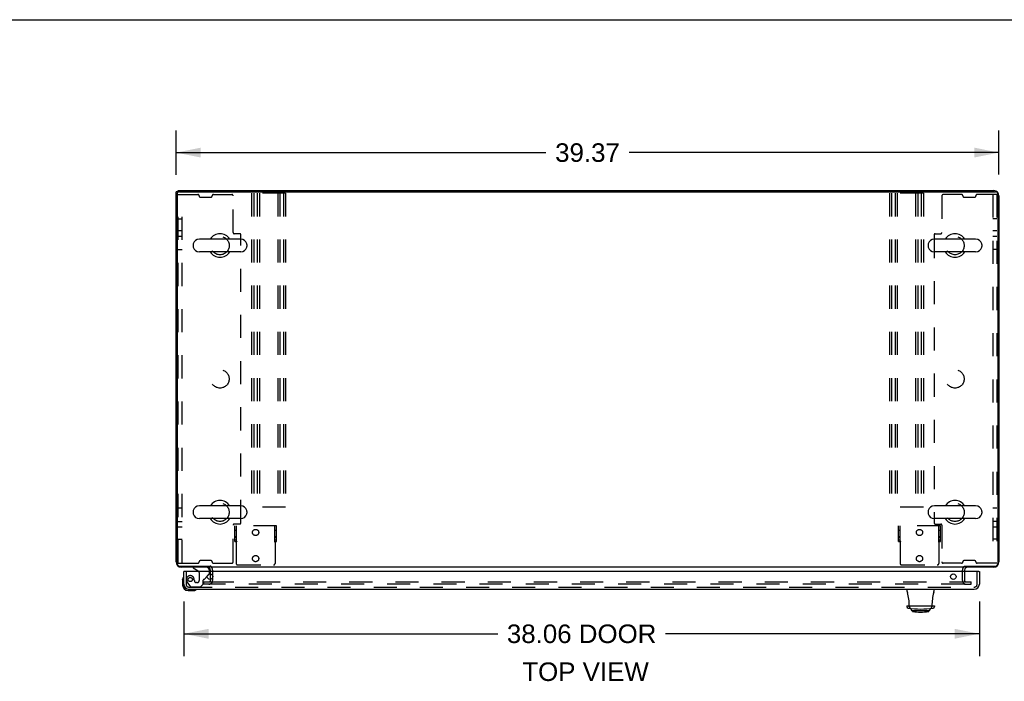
# Model space of a CAD drawing. Header units: inches. Extents: x 0 to 201, y 0 to 130.
# Tile 27 of 36: x 56 to 104, y 98 to 130. Entities that reach past the tile are written whole.
import ezdxf

# ---------------------------------------------------------------- set-up
doc = ezdxf.new("R2010")
doc.units = ezdxf.units.IN
doc.header["$LTSCALE"] = 11.043285
doc.header["$MEASUREMENT"] = 0
doc.linetypes.add('HIDDEN', pattern=[0.2, 0.1, -0.1])
doc.layers.get('0').update_dxf_attribs({"linetype": 'CONTINUOUS'})
for name, color, linetype in [('DEFAULT_2', 8, 'HIDDEN'), ('DIMENSIONS', 7, 'CONTINUOUS'), ('DOOR_ASSEMBLY', 7, 'CONTINUOUS')]:
    doc.layers.add(name, color=color, linetype=linetype)
doc.styles.get("Standard").update_dxf_attribs({"font": 'arial.ttf'})
doc.dimstyles.new('DIMSTYLE_1', dxfattribs={"dimtxt": 0.885825, "dimasz": 1.1811, "dimexe": 0.09, "dimexo": 0.07, "dimgap": 0.0375, "dimtad": 0, "dimtih": 1, "dimtoh": 1, "dimzin": 4, "dimdsep": 46, "dimtxsty": 'Standard', "dimblk": '_FILLED', "dimblk1": '_FILLED', "dimblk2": '_FILLED', "dimcen": 0.09, "dimazin": 1, "dimtfac": 1, "dimtdec": 3, "dimtofl": 0, "dimtmove": 0, "dimatfit": 3, "dimldrblk": '_FILLED', "dimfxl": 0, "dimtolj": 1, "dimtzin": 4, "dimarcsym": 0})

# ---------------------------------------------------------------- blocks, each defined once
blk = doc.blocks.new('_FILLED')
at = {"color": 0, "linetype": 'ByBlock'}
blk.add_solid([(0, 0), (-1, 0.2), (-1, -0.2)], dxfattribs=at)
blk = doc.blocks.new('*D1')
at = {"layer": 'DIMENSIONS', "color": 2, "linetype": 'Continuous'}
for p, q in [((63.903, 122.509), (63.903, 124.631)), ((103.273, 122.524), (103.273, 124.631)), ((63.903, 123.568), (81.598, 123.568)), ((103.273, 123.568), (85.579, 123.568))]:
    blk.add_line(p, q, dxfattribs=at)
at = {"layer": 'DIMENSIONS', "color": 2, "linetype": 'Continuous', "xscale": 1.1811, "yscale": 1.1811, "zscale": 1.1811, "rotation": 180}
blk.add_blockref('_FILLED', (63.903, 123.568), dxfattribs=at)
at = {"layer": 'DIMENSIONS', "color": 2, "linetype": 'Continuous', "xscale": 1.1811, "yscale": 1.1811, "zscale": 1.1811}
blk.add_blockref('_FILLED', (103.273, 123.568), dxfattribs=at)
at = {"layer": 'DIMENSIONS', "color": 2, "linetype": 'Continuous', "insert": (83.588, 124.011), "char_height": 0.8858, "width": 3.09545, "attachment_point": 2, "line_spacing_factor": 0.9}
blk.add_mtext('39.37', dxfattribs=at)
blk = doc.blocks.new('*D17')
at = {"layer": 'DIMENSIONS', "color": 2, "linetype": 'Continuous'}
for p, q in [((64.278, 102.111), (64.278, 99.501)), ((102.336, 102.111), (102.336, 99.501)), ((64.278, 100.564), (79.291, 100.564)), ((102.336, 100.564), (87.323, 100.564))]:
    blk.add_line(p, q, dxfattribs=at)
at = {"layer": 'DIMENSIONS', "color": 2, "linetype": 'Continuous', "xscale": 1.1811, "yscale": 1.1811, "zscale": 1.1811, "rotation": 180}
blk.add_blockref('_FILLED', (64.278, 100.564), dxfattribs=at)
at = {"layer": 'DIMENSIONS', "color": 2, "linetype": 'Continuous', "xscale": 1.1811, "yscale": 1.1811, "zscale": 1.1811}
blk.add_blockref('_FILLED', (102.336, 100.564), dxfattribs=at)
at = {"layer": 'DIMENSIONS', "color": 2, "linetype": 'Continuous', "insert": (83.307, 101.007), "char_height": 0.8858, "width": 7.14587, "attachment_point": 2, "line_spacing_factor": 0.9}
blk.add_mtext('38.06 DOOR', dxfattribs=at)

msp = doc.modelspace()

# ---------------------------------------------------------------- linework, layer by layer
at = {"color": 7, "linetype": 'Continuous'}
for p, q in [((0, 129.921), (200.787, 129.921)), ((64.007, 121.697), (63.903, 121.697)), ((64.007, 121.676), (64.007, 121.749)), ((66.995, 119.43), (65.02, 119.43)), ((102.157, 119.43), (100.182, 119.43)), ((64.72, 119.168), (64.72, 119.08)), ((66.995, 118.818), (65.02, 118.818)), ((67.295, 119.168), (67.295, 119.08)), ((99.882, 119.168), (99.882, 119.08)), ((102.157, 118.818), (100.182, 118.818)), ((102.457, 119.168), (102.457, 119.08)), ((66.995, 106.68), (65.02, 106.68)), ((102.157, 106.68), (100.182, 106.68)), ((64.72, 106.418), (64.72, 106.33)), ((66.995, 106.068), (65.02, 106.068)), ((67.295, 106.418), (67.295, 106.33)), ((99.882, 106.418), (99.882, 106.33)), ((102.157, 106.068), (100.182, 106.068)), ((102.457, 106.418), (102.457, 106.33)), ((65.549, 103.795), (65.549, 103.749)), ((101.627, 103.795), (101.627, 103.749)), ((101.669, 103.71), (101.669, 103.71))]:
    msp.add_line(p, q, dxfattribs=at)
at = {"color": 3, "linetype": 'Continuous'}
for p, q in [((63.903, 103.996), (63.903, 121.697)), ((63.955, 121.577), (63.955, 103.921)), ((64.007, 121.749), (103.027, 121.749)), ((64.075, 121.697), (103.101, 121.697)), ((103.221, 121.577), (103.221, 103.921)), ((103.273, 121.503), (103.273, 103.996)), ((64.075, 103.801), (65.53, 103.801)), ((65.549, 103.749), (64.15, 103.749)), ((101.596, 103.749), (65.58, 103.749)), ((103.027, 103.749), (101.627, 103.749)), ((101.646, 103.801), (103.101, 103.801)), ((65.549, 103.545), (65.549, 103.607)), ((65.549, 103.164), (65.549, 103.426)), ((101.627, 103.607), (101.627, 103.545))]:
    msp.add_line(p, q, dxfattribs=at)
for points in [[(65.564, 103.793), (65.562, 103.793), (65.561, 103.793), (65.56, 103.793), (65.559, 103.793), (65.557, 103.793), (65.556, 103.793), (65.554, 103.794), (65.553, 103.794), (65.551, 103.794), (65.549, 103.795), (65.547, 103.795), (65.546, 103.796), (65.544, 103.796), (65.542, 103.797), (65.54, 103.798), (65.538, 103.798), (65.535, 103.799), (65.533, 103.8), (65.53, 103.801)], [(65.58, 103.781), (65.579, 103.783), (65.577, 103.785), (65.576, 103.786), (65.575, 103.787), (65.574, 103.788), (65.573, 103.789), (65.572, 103.79), (65.571, 103.791), (65.57, 103.791), (65.569, 103.792), (65.568, 103.792), (65.567, 103.792), (65.567, 103.793), (65.566, 103.793), (65.565, 103.793), (65.564, 103.793)], [(101.596, 103.781), (101.598, 103.783), (101.599, 103.785), (101.6, 103.786), (101.602, 103.787), (101.603, 103.788), (101.604, 103.789), (101.605, 103.79), (101.606, 103.791), (101.607, 103.791), (101.607, 103.792), (101.608, 103.792), (101.609, 103.792), (101.61, 103.793), (101.611, 103.793), (101.611, 103.793), (101.612, 103.793), (101.614, 103.793)], [(101.614, 103.793), (101.615, 103.793), (101.617, 103.793), (101.618, 103.793), (101.619, 103.793), (101.62, 103.793), (101.622, 103.794), (101.624, 103.794), (101.625, 103.794), (101.627, 103.795), (101.629, 103.795), (101.631, 103.796), (101.633, 103.796), (101.634, 103.797), (101.636, 103.798), (101.639, 103.798), (101.641, 103.799), (101.643, 103.8), (101.646, 103.801)]]:
    msp.add_lwpolyline(points, dxfattribs=at)
for centre, radius, start, end in [((64.075, 121.577), 0.12, 90, 180), ((103.027, 121.503), 0.246, 0, 90), ((103.101, 121.577), 0.12, 0, 90), ((64.15, 103.996), 0.246, 180, 270), ((64.075, 103.921), 0.12, 180, 270), ((65.407, 103.607), 0.142, 0, 90), ((101.77, 103.607), 0.142, 90, 180), ((103.027, 103.996), 0.246, 270, 360), ((103.101, 103.921), 0.12, 270, 360)]:
    msp.add_arc(centre, radius, start, end, dxfattribs=at)
at = {"color": 7, "linetype": 'Continuous'}
for centre, radius, start, end in [((66.007, 119.124), 0.562, 32.9567, 147.0433), ((101.169, 119.124), 0.562, 32.9567, 147.0433), ((64.863, 119.168), 0.144, 164.3697, 180), ((65.02, 119.124), 0.306, 90, 164.3697), ((66.995, 119.124), 0.306, 15.6303, 90), ((67.151, 119.168), 0.144, 0, 15.6303), ((100.025, 119.168), 0.144, 164.3697, 180), ((100.182, 119.124), 0.306, 90, 164.3697), ((102.157, 119.124), 0.306, 15.6303, 90), ((102.313, 119.168), 0.144, 0, 15.6303), ((64.863, 119.08), 0.144, 180, 195.6303), ((65.02, 119.124), 0.306, 195.6303, 270), ((66.007, 119.124), 0.562, 212.956, 327.044), ((66.995, 119.124), 0.306, 270, 344.3697), ((67.151, 119.08), 0.144, 344.3697, 360), ((100.025, 119.08), 0.144, 180, 195.6303), ((100.182, 119.124), 0.306, 195.6303, 270), ((101.169, 119.124), 0.562, 212.956, 327.044), ((102.157, 119.124), 0.306, 270, 344.3697), ((102.313, 119.08), 0.144, 344.3697, 360), ((66.007, 106.374), 0.562, 32.9567, 147.0433), ((101.169, 106.374), 0.562, 32.9567, 147.0433), ((65.02, 106.374), 0.306, 90, 164.3697), ((66.995, 106.374), 0.306, 15.6303, 90), ((100.182, 106.374), 0.306, 90, 164.3697), ((102.157, 106.374), 0.306, 15.6303, 90), ((64.863, 106.418), 0.144, 164.3697, 180), ((64.863, 106.33), 0.144, 180, 195.6303), ((65.02, 106.374), 0.306, 195.6303, 270), ((66.007, 106.374), 0.562, 212.956, 327.044), ((66.995, 106.374), 0.306, 270, 344.3697), ((67.151, 106.418), 0.144, 0, 15.6303), ((67.151, 106.33), 0.144, 344.3697, 360), ((100.025, 106.418), 0.144, 164.3697, 180), ((100.025, 106.33), 0.144, 180, 195.6303), ((100.182, 106.374), 0.306, 195.6303, 270), ((101.169, 106.374), 0.562, 212.956, 327.044), ((102.157, 106.374), 0.306, 270, 344.3697), ((102.313, 106.418), 0.144, 0, 15.6303), ((102.313, 106.33), 0.144, 344.3697, 360)]:
    msp.add_arc(centre, radius, start, end, dxfattribs=at)
at = {"layer": 'DEFAULT_2', "color": 8, "linetype": 'HIDDEN'}
for p, q in [((64.007, 103.937), (64.007, 121.562)), ((64.007, 121.562), (64.948, 121.562)), ((64.195, 103.937), (64.195, 121.562)), ((65.691, 121.562), (66.573, 121.562)), ((67.52, 121.624), (67.52, 106.624)), ((69.145, 121.624), (67.52, 121.624)), ((67.624, 121.624), (67.624, 106.624)), ((67.791, 121.624), (67.791, 106.624)), ((67.895, 121.624), (67.895, 106.624)), ((68.77, 121.624), (68.77, 106.624)), ((68.874, 121.624), (68.874, 106.624)), ((69.041, 121.624), (69.041, 106.624)), ((69.145, 121.624), (69.145, 106.624)), ((99.657, 121.624), (98.032, 121.624)), ((98.032, 121.624), (98.032, 106.624)), ((98.136, 121.624), (98.136, 106.624)), ((98.303, 121.624), (98.303, 106.624)), ((98.407, 121.624), (98.407, 106.624)), ((99.282, 121.624), (99.282, 106.624)), ((99.386, 121.624), (99.386, 106.624)), ((99.553, 121.624), (99.553, 106.624)), ((99.657, 121.624), (99.657, 106.624)), ((101.485, 121.562), (100.603, 121.562)), ((103.169, 121.562), (102.228, 121.562)), ((102.981, 121.562), (102.981, 103.937)), ((103.169, 121.562), (103.169, 103.937)), ((65.007, 121.503), (65.007, 121.496)), ((65.066, 121.437), (65.573, 121.437)), ((65.632, 121.503), (65.632, 121.496)), ((66.632, 119.746), (66.632, 121.503)), ((100.544, 121.503), (100.544, 119.746)), ((101.544, 121.503), (101.544, 121.496)), ((101.603, 121.437), (102.11, 121.437)), ((102.169, 121.503), (102.169, 121.496)), ((64.007, 120.405), (64.195, 120.405)), ((103.169, 120.405), (102.981, 120.405)), ((64.007, 119.843), (64.195, 119.843)), ((66.948, 119.687), (66.691, 119.687)), ((100.228, 119.687), (100.485, 119.687)), ((102.981, 119.843), (103.169, 119.843)), ((64.195, 119.562), (64.007, 119.562)), ((67.007, 105.871), (67.007, 119.628)), ((100.169, 119.628), (100.169, 105.871)), ((103.169, 119.562), (102.981, 119.562)), ((64.007, 118.937), (64.195, 118.937)), ((103.169, 118.937), (102.981, 118.937)), ((64.195, 106.562), (64.007, 106.562)), ((69.145, 106.624), (67.52, 106.624)), ((99.657, 106.624), (98.032, 106.624)), ((103.169, 106.562), (102.981, 106.562)), ((64.007, 105.937), (64.195, 105.937)), ((64.195, 105.655), (64.007, 105.655)), ((66.632, 103.996), (66.632, 105.753)), ((66.948, 105.812), (66.691, 105.812)), ((66.71, 104.978), (66.71, 105.728)), ((68.71, 105.728), (66.71, 105.728)), ((66.788, 104.978), (66.788, 105.728)), ((68.632, 104.978), (68.632, 105.728)), ((68.71, 104.978), (68.71, 105.728)), ((100.471, 105.728), (98.471, 105.728)), ((98.471, 104.978), (98.471, 105.728)), ((98.549, 104.978), (98.549, 105.728)), ((100.228, 105.812), (100.485, 105.812)), ((100.393, 104.978), (100.393, 105.728)), ((100.471, 104.978), (100.471, 105.728)), ((100.544, 105.753), (100.544, 103.996)), ((103.169, 105.937), (102.981, 105.937)), ((103.169, 105.655), (102.981, 105.655)), ((64.007, 105.093), (64.195, 105.093)), ((66.788, 105.501), (66.71, 105.501)), ((66.788, 105.205), (66.71, 105.205)), ((66.788, 105.166), (66.71, 105.166)), ((68.71, 105.501), (68.632, 105.501)), ((68.71, 105.205), (68.632, 105.205)), ((68.71, 105.166), (68.632, 105.166)), ((98.549, 105.501), (98.471, 105.501)), ((98.549, 105.205), (98.471, 105.205)), ((98.549, 105.166), (98.471, 105.166)), ((100.471, 105.501), (100.393, 105.501)), ((100.471, 105.205), (100.393, 105.205)), ((100.471, 105.166), (100.393, 105.166)), ((103.169, 105.093), (102.981, 105.093)), ((66.788, 105.041), (66.71, 105.041)), ((66.71, 104.978), (66.756, 104.978)), ((66.756, 104.978), (66.812, 104.978)), ((66.78, 104.947), (66.78, 103.931)), ((68.609, 104.978), (68.664, 104.978)), ((68.71, 105.041), (68.632, 105.041)), ((68.64, 104.947), (68.64, 103.931)), ((68.664, 104.978), (68.71, 104.978)), ((98.549, 105.041), (98.471, 105.041)), ((98.471, 104.978), (98.517, 104.978)), ((98.517, 104.978), (98.573, 104.978)), ((98.541, 104.947), (98.541, 103.931)), ((100.37, 104.978), (100.425, 104.978)), ((100.471, 105.041), (100.393, 105.041)), ((100.401, 104.947), (100.401, 103.931)), ((100.425, 104.978), (100.471, 104.978)), ((64.007, 103.937), (64.948, 103.937)), ((65.007, 103.996), (65.007, 104.003)), ((65.573, 104.062), (65.066, 104.062)), ((65.632, 103.996), (65.632, 104.003)), ((65.691, 103.937), (66.573, 103.937)), ((66.858, 103.853), (68.562, 103.853)), ((98.619, 103.853), (100.323, 103.853)), ((101.485, 103.937), (100.603, 103.937)), ((101.544, 103.996), (101.544, 104.003)), ((102.11, 104.062), (101.603, 104.062)), ((102.169, 103.996), (102.169, 104.003)), ((103.169, 103.937), (102.228, 103.937)), ((65.549, 103.426), (65.549, 103.545)), ((65.549, 103.111), (65.549, 103.164)), ((65.653, 103.607), (65.653, 103.111)), ((101.523, 103.111), (101.523, 103.607)), ((101.627, 103.545), (101.627, 103.111)), ((65.237, 102.937), (65.237, 103.041)), ((65.237, 103.041), (65.549, 103.041)), ((65.549, 102.937), (65.237, 102.937)), ((65.564, 103.041), (101.612, 103.041)), ((101.612, 102.937), (65.564, 102.937)), ((101.627, 103.041), (101.94, 103.041)), ((101.627, 102.937), (101.94, 102.937)), ((101.94, 102.937), (101.94, 103.041))]:
    msp.add_line(p, q, dxfattribs=at)
for points in [[(66.756, 104.978), (66.759, 104.976), (66.761, 104.973), (66.763, 104.971), (66.765, 104.969), (66.766, 104.967), (66.768, 104.965), (66.769, 104.963)], [(66.769, 104.963), (66.772, 104.959), (66.773, 104.957), (66.775, 104.955), (66.776, 104.952), (66.778, 104.95), (66.78, 104.947)], [(66.791, 104.955), (66.788, 104.953), (66.785, 104.951), (66.783, 104.949), (66.78, 104.947)], [(66.812, 104.978), (66.811, 104.976), (66.81, 104.973), (66.809, 104.971), (66.808, 104.969), (66.806, 104.967), (66.805, 104.965), (66.803, 104.963), (66.801, 104.962), (66.798, 104.96), (66.796, 104.958), (66.791, 104.955)], [(68.609, 104.978), (68.609, 104.976), (68.61, 104.973), (68.611, 104.971), (68.612, 104.969), (68.614, 104.967), (68.616, 104.965), (68.617, 104.963), (68.619, 104.962), (68.622, 104.96), (68.624, 104.958)], [(68.624, 104.958), (68.63, 104.955), (68.632, 104.953), (68.635, 104.951), (68.637, 104.949), (68.64, 104.947)], [(68.649, 104.96), (68.648, 104.958), (68.646, 104.956), (68.645, 104.954), (68.643, 104.952), (68.642, 104.949), (68.64, 104.947)], [(68.664, 104.978), (68.661, 104.976), (68.659, 104.974), (68.658, 104.972), (68.656, 104.97), (68.655, 104.968), (68.653, 104.967), (68.652, 104.965), (68.651, 104.963), (68.649, 104.96)], [(98.517, 104.978), (98.52, 104.976), (98.522, 104.973), (98.524, 104.971), (98.526, 104.969), (98.527, 104.967), (98.529, 104.965), (98.53, 104.963)], [(98.53, 104.963), (98.533, 104.959), (98.534, 104.957), (98.536, 104.955), (98.537, 104.952), (98.539, 104.95), (98.541, 104.947)], [(98.552, 104.955), (98.549, 104.953), (98.546, 104.951), (98.544, 104.949), (98.541, 104.947)], [(98.573, 104.978), (98.572, 104.976), (98.571, 104.973), (98.57, 104.971), (98.569, 104.969), (98.567, 104.967), (98.566, 104.965), (98.564, 104.963), (98.562, 104.962), (98.559, 104.96), (98.557, 104.958), (98.552, 104.955)], [(100.37, 104.978), (100.37, 104.976), (100.371, 104.973), (100.372, 104.971), (100.373, 104.969), (100.375, 104.967), (100.377, 104.965), (100.379, 104.963), (100.381, 104.962), (100.383, 104.96), (100.385, 104.958)], [(100.385, 104.958), (100.391, 104.955), (100.393, 104.953), (100.396, 104.951), (100.399, 104.949), (100.401, 104.947)], [(100.41, 104.96), (100.409, 104.958), (100.407, 104.956), (100.406, 104.954), (100.404, 104.952), (100.403, 104.949), (100.401, 104.947)], [(100.425, 104.978), (100.423, 104.976), (100.42, 104.974), (100.419, 104.972), (100.417, 104.97), (100.416, 104.968), (100.414, 104.967), (100.413, 104.965), (100.412, 104.963), (100.41, 104.96)]]:
    msp.add_lwpolyline(points, dxfattribs=at)
for centre, radius in [((66.007, 119.124), 0.44), ((101.169, 119.124), 0.438), ((66.007, 112.749), 0.438), ((101.169, 112.749), 0.438), ((66.007, 106.374), 0.438), ((101.169, 106.374), 0.44), ((67.71, 105.408), 0.148), ((99.471, 105.408), 0.148), ((67.71, 104.158), 0.148), ((99.471, 104.158), 0.148)]:
    msp.add_circle(centre, radius, dxfattribs=at)
for centre, radius, start, end in [((64.948, 121.503), 0.0591, 0, 90), ((65.691, 121.503), 0.0591, 90, 180), ((66.573, 121.503), 0.0591, 0, 90), ((100.603, 121.503), 0.0591, 90, 180), ((101.485, 121.503), 0.0591, 0, 90), ((102.228, 121.503), 0.0591, 90, 180), ((65.066, 121.496), 0.0591, 180, 270), ((65.573, 121.496), 0.0591, 270, 360), ((101.603, 121.496), 0.0591, 180, 270), ((102.11, 121.496), 0.0591, 270, 360), ((66.691, 119.746), 0.0591, 180, 270), ((66.948, 119.628), 0.0591, 0, 90), ((100.228, 119.628), 0.0591, 90, 180), ((100.485, 119.746), 0.0591, 270, 360), ((66.691, 105.753), 0.0591, 90, 180), ((66.948, 105.871), 0.0591, 270, 360), ((100.228, 105.871), 0.0591, 180, 270), ((100.485, 105.753), 0.0591, 0, 90), ((64.948, 103.996), 0.0591, 270, 360), ((65.066, 104.003), 0.0591, 90, 180), ((65.573, 104.003), 0.0591, 0, 90), ((65.407, 103.607), 0.246, 0, 45.7759), ((65.691, 103.996), 0.0591, 180, 270), ((66.573, 103.996), 0.0591, 270, 360), ((66.858, 103.931), 0.078, 180, 270), ((68.562, 103.931), 0.078, 270, 360), ((98.619, 103.931), 0.078, 180, 270), ((100.323, 103.931), 0.078, 270, 360), ((100.603, 103.996), 0.0591, 180, 270), ((101.485, 103.996), 0.0591, 270, 360), ((101.77, 103.607), 0.246, 134.2241, 180), ((101.603, 104.003), 0.0591, 90, 180), ((102.11, 104.003), 0.0591, 0, 90), ((102.228, 103.996), 0.0591, 180, 270), ((65.479, 103.111), 0.174, 270, 360), ((65.479, 103.111), 0.07, 270, 360), ((101.697, 103.111), 0.174, 180, 270), ((101.697, 103.111), 0.07, 180, 270)]:
    msp.add_arc(centre, radius, start, end, dxfattribs=at)
at = {"layer": 'DOOR_ASSEMBLY', "color": 7, "linetype": 'Continuous'}
for p, q in [((64.72, 103.749), (64.72, 103.71)), ((64.72, 103.71), (64.958, 103.572)), ((64.218, 103.15), (64.221, 103.188)), ((64.265, 103.286), (64.265, 103.286)), ((64.298, 103.545), (64.278, 103.545)), ((65.397, 103.318), (65.478, 103.399)), ((65.507, 103.545), (65.507, 103.592)), ((102.316, 103.545), (102.336, 103.545)), ((64.218, 103.15), (64.218, 102.894)), ((64.278, 102.938), (64.278, 102.894)), ((64.481, 102.691), (64.525, 102.691)), ((98.887, 102.581), (98.883, 102.691)), ((100.163, 102.691), (100.159, 102.581)), ((64.481, 102.631), (64.737, 102.631)), ((64.775, 102.634), (64.737, 102.631)), ((64.866, 102.676), (64.87, 102.677)), ((64.87, 102.677), (64.871, 102.677)), ((98.864, 101.904), (98.863, 101.874)), ((98.864, 101.904), (100.183, 101.904)), ((98.984, 101.852), (98.982, 101.904)), ((99.083, 101.686), (99.049, 101.767)), ((99.964, 101.686), (99.997, 101.767)), ((100.064, 101.904), (100.063, 101.852)), ((100.183, 101.904), (100.184, 101.874)), ((99.936, 101.667), (99.11, 101.667)), ((99.129, 101.645), (99.129, 101.667)), ((99.917, 101.645), (99.917, 101.667))]:
    msp.add_line(p, q, dxfattribs=at)
at = {"layer": 'DOOR_ASSEMBLY', "color": 8, "linetype": 'HIDDEN'}
for p, q in [((65.35, 103.749), (64.72, 103.749)), ((64.382, 103.545), (64.382, 102.938)), ((65.008, 103.486), (65.008, 103.106)), ((65.259, 103.18), (65.397, 103.318)), ((65.507, 103.47), (65.507, 103.545)), ((102.232, 102.938), (102.232, 103.545)), ((64.457, 102.994), (64.558, 102.85)), ((64.525, 102.795), (102.089, 102.795)), ((64.623, 102.816), (65.074, 102.816)), ((64.779, 103.106), (64.779, 103.095)), ((64.91, 103.008), (64.877, 103.008)), ((65.074, 102.816), (65.2, 102.942)), ((65.2, 102.942), (65.2, 103.121))]:
    msp.add_line(p, q, dxfattribs=at)
at = {"layer": 'DOOR_ASSEMBLY', "color": 3, "linetype": 'Continuous'}
for p, q in [((64.278, 102.938), (64.278, 103.545)), ((102.316, 103.545), (64.298, 103.545)), ((102.336, 103.545), (102.336, 102.938)), ((64.525, 102.691), (102.089, 102.691))]:
    msp.add_line(p, q, dxfattribs=at)
at = {"layer": 'DOOR_ASSEMBLY', "color": 7, "linetype": 'Continuous'}
for points in [[(64.265, 103.286), (64.264, 103.284), (64.264, 103.283), (64.263, 103.279)], [(64.871, 102.677), (64.873, 102.678), (64.873, 102.678)], [(99.033, 101.779), (99.037, 101.778), (99.041, 101.776)], [(99.041, 101.776), (99.044, 101.774), (99.046, 101.771), (99.048, 101.768), (99.049, 101.767)], [(99.997, 101.767), (99.998, 101.768), (100, 101.771), (100.002, 101.774), (100.005, 101.776)], [(100.005, 101.776), (100.009, 101.778), (100.013, 101.779)]]:
    msp.add_lwpolyline(points, dxfattribs=at)
at = {"layer": 'DOOR_ASSEMBLY', "color": 8, "linetype": 'HIDDEN'}
msp.add_circle((64.582, 103.158), 0.101, dxfattribs=at)
at = {"layer": 'DOOR_ASSEMBLY', "color": 3, "linetype": 'Continuous'}
for centre in [(65.528, 103.295), (101.086, 103.295)]:
    msp.add_circle(centre, 0.133, dxfattribs=at)
at = {"layer": 'DOOR_ASSEMBLY', "color": 7, "linetype": 'Continuous'}
for centre, radius, start, end in [((65.35, 103.592), 0.157, 0, 90), ((64.468, 103.15), 0.25, 149.1101, 180), ((64.266, 103.271), 0.015, 96.3796, 149.1101), ((64.263, 103.271), 0.015, 0, 83.6204), ((64.908, 103.486), 0.1, 36.5468, 59.908), ((65.407, 103.47), 0.1, 315, 332.9825), ((64.481, 102.894), 0.263, 180, 270), ((64.481, 102.894), 0.203, 180, 270), ((64.858, 102.676), 0.015, 6.3796, 90), ((64.737, 102.881), 0.25, 270, 300.8899), ((64.858, 102.679), 0.015, 300.8899, 353.6204), ((99.084, 102.588), 0.197, 182, 195.7535), ((96.657, 101.904), 2.325, 0, 15.7535), ((102.389, 101.904), 2.325, 164.2465, 180), ((99.962, 102.588), 0.197, 344.2465, 358), ((98.941, 101.871), 0.0787, 178, 261.326), ((99.523, 105.685), 3.937, 261.326, 278.674), ((99.062, 101.855), 0.0787, 182, 263.1402), ((99.984, 101.855), 0.0787, 276.8598, 358), ((100.105, 101.871), 0.0787, 278.674, 2), ((99.11, 101.697), 0.0295, 202.5, 270), ((99.149, 101.645), 0.0197, 180, 261.792), ((99.523, 104.238), 2.639, 261.792, 278.208), ((99.897, 101.645), 0.0197, 278.208, 360), ((99.936, 101.697), 0.0295, 270, 337.5)]:
    msp.add_arc(centre, radius, start, end, dxfattribs=at)
at = {"layer": 'DOOR_ASSEMBLY', "color": 8, "linetype": 'HIDDEN'}
for centre, radius, start, end in [((64.582, 103.158), 0.187, 17.8482, 196.8439), ((64.386, 103.095), 0.393, 1.6599, 17.9298), ((64.908, 103.486), 0.1, 0, 36.5468), ((65.188, 103.25), 0.1, 291.6096, 315), ((65.407, 103.47), 0.1, 332.9825, 360), ((64.525, 102.938), 0.142, 180, 270), ((64.772, 103.216), 0.386, 196.8439, 215.1), ((64.623, 102.895), 0.079, 215.1, 270), ((64.877, 103.106), 0.098, 180, 270), ((64.91, 103.106), 0.098, 270, 360), ((65.239, 103.121), 0.039, 111.6096, 180), ((102.089, 102.938), 0.142, 270, 360)]:
    msp.add_arc(centre, radius, start, end, dxfattribs=at)
at = {"layer": 'DOOR_ASSEMBLY', "color": 3, "linetype": 'Continuous'}
for centre, start, end in [((64.525, 102.938), 180, 270), ((102.089, 102.938), 270, 360)]:
    msp.add_arc(centre, 0.246, start, end, dxfattribs=at)

# ---------------------------------------------------------------- texts
at = {"layer": 'DIMENSIONS', "color": 2, "linetype": 'Continuous', "insert": (83.494, 99.194), "char_height": 0.8858, "width": 6.03612, "attachment_point": 2, "line_spacing_factor": 0.9}
msp.add_mtext('TOP VIEW', dxfattribs=at)

# ---------------------------------------------------------------- dimensions: what is measured, and where the dimension line sits
at = {"layer": 'DIMENSIONS', "color": 2, "linetype": 'Continuous'}
for base, p1, p2, text, picture, middle in [((103.273, 123.568), (63.903, 124.701), (103.273, 124.701), '<>\\P[]', '*D1', (83.586, 123.563)), ((102.336, 100.564), (64.278, 102.181), (102.336, 102.181), '<> DOOR\\P[]', '*D17', (83.307, 100.564))]:
    dim = msp.add_linear_dim(base=base, p1=p1, p2=p2, text=text, dimstyle='DIMSTYLE_1', dxfattribs=at)
    dim.commit()
    dim.dimension.update_dxf_attribs({"geometry": picture, "text_midpoint": middle, "dimtype": 160})

doc.saveas('drawing.dxf')
